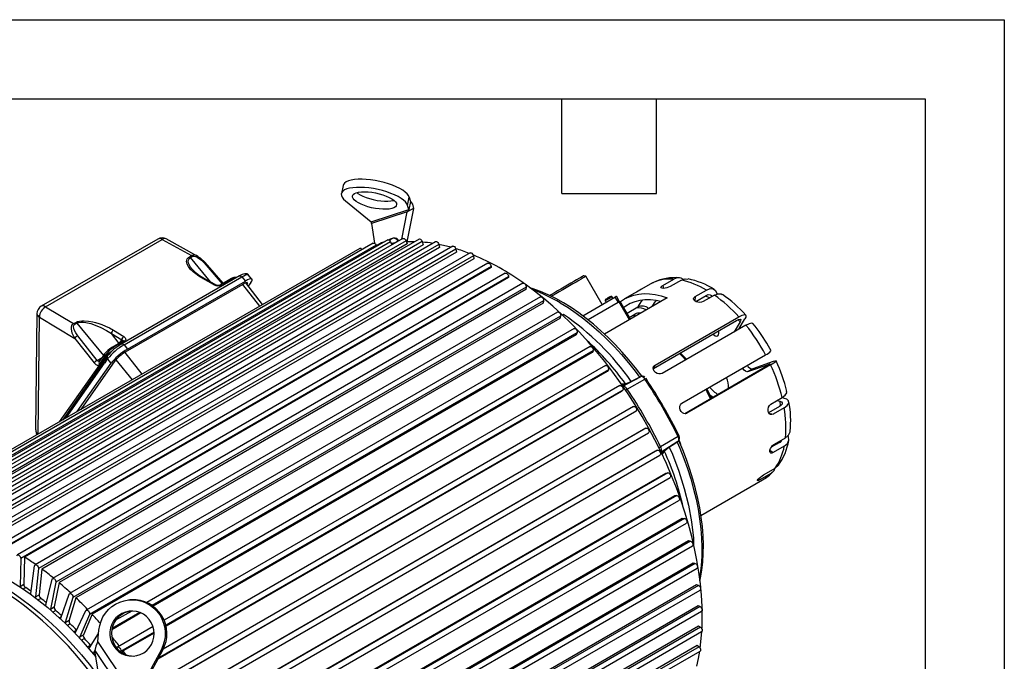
# Model space of a CAD drawing. Header units: inches. Extents: x 0 to 77, y 0 to 59.5.
# Tile 16 of 16: x 55.2 to 77, y 45.3 to 59.5. Entities that reach past the tile are written whole.
import ezdxf

# ---------------------------------------------------------------- set-up
doc = ezdxf.new("R2010")
doc.units = ezdxf.units.IN
doc.header["$LTSCALE"] = 7
doc.header["$MEASUREMENT"] = 0
doc.layers.add('TEXT', color=140, linetype='Continuous', lineweight=25)

msp = doc.modelspace()

# ---------------------------------------------------------------- linework, layer by layer
at = {"color": 7, "linetype": 'Continuous'}
for p, q in [((0.000681, 59.500737), (77.000681, 59.500737)), ((77.000681, 59.500737), (77.000681, 0.000737))]:
    msp.add_line(p, q, dxfattribs=at)
for p, q in [((62.354069, 55.827136), (62.316731, 55.648121)), ((62.407155, 55.488142), (62.975608, 55.023678)), ((63.783166, 55.38653), (63.820505, 55.565545)), ((63.845904, 55.473331), (63.808566, 55.294316)), ((63.820505, 55.565545), (63.845904, 55.473331)), ((62.975608, 55.023678), (63.808566, 55.294316)), ((63.77683, 55.241137), (62.980916, 54.982535)), ((63.657726, 54.639295), (63.77683, 55.241137)), ((63.914221, 55.320451), (63.767733, 54.580236)), ((63.914221, 55.320451), (63.77683, 55.241137)), ((63.808566, 55.294316), (63.783166, 55.38653)), ((62.980916, 54.982535), (63.051159, 54.546487)), ((63.022316, 54.54881), (52.217725, 48.311452)), ((63.342962, 54.62297), (52.53837, 48.385612)), ((63.408392, 54.5775), (52.6038, 48.340142)), ((63.681955, 54.653282), (52.877363, 48.415924)), ((63.749284, 54.603046), (52.944692, 48.365688)), ((63.774398, 54.534841), (53.05225, 48.345076)), ((64.036716, 54.639512), (53.232124, 48.402154)), ((64.10566, 54.584499), (53.301068, 48.347141)), ((64.404545, 54.581767), (53.599954, 48.344409)), ((64.474808, 54.521999), (53.670216, 48.284641)), ((58.25178, 54.641849), (55.669826, 53.151319)), ((55.764818, 53.141912), (58.346773, 54.632443)), ((58.346773, 54.632443), (58.996602, 54.273941)), ((59.138741, 54.257379), (58.438552, 54.643662)), ((63.464144, 54.658275), (63.381027, 54.613766)), ((63.408392, 54.5775), (63.436639, 54.511664)), ((63.515708, 54.557309), (63.423481, 54.542332)), ((63.56758, 54.593103), (63.501993, 54.555315)), ((63.570179, 54.588755), (63.56758, 54.593103)), ((63.592078, 54.601397), (63.589837, 54.605145)), ((63.749284, 54.603046), (63.774398, 54.534841)), ((64.10566, 54.584499), (64.126765, 54.515912)), ((64.474808, 54.521999), (64.491664, 54.453645)), ((62.722459, 54.431364), (51.917868, 48.194006)), ((63.085578, 54.508054), (52.280986, 48.270696)), ((64.126765, 54.515912), (53.404616, 48.326147)), ((64.491664, 54.453645), (53.769516, 48.26388)), ((64.782643, 54.480486), (53.978051, 48.243128)), ((64.853917, 54.416023), (54.049326, 48.178665)), ((64.866335, 54.34852), (54.144186, 48.158755)), ((65.168132, 54.33644), (54.36354, 48.099082)), ((63.085578, 54.508054), (63.098462, 54.481824)), ((63.133877, 54.516229), (63.092454, 54.494056)), ((64.853917, 54.416023), (64.866335, 54.34852)), ((65.240104, 54.267376), (54.435513, 48.030018)), ((65.247941, 54.201338), (54.525792, 48.011573)), ((65.559744, 54.105712), (54.755152, 47.868354)), ((58.952694, 54.248593), (58.996602, 54.273941)), ((58.973955, 54.230092), (59.017859, 54.255436)), ((59.421762, 53.690803), (58.973955, 54.230092)), ((59.138016, 54.256299), (59.145042, 54.251338)), ((59.274609, 54.112849), (59.677344, 53.6486)), ((59.699714, 53.661514), (59.300937, 54.121201)), ((65.240104, 54.267376), (65.247941, 54.201338)), ((65.632092, 54.032225), (54.8275, 47.794867)), ((65.633033, 54.01352), (54.910884, 47.823756)), ((65.947848, 53.881664), (55.143257, 47.644306)), ((65.632092, 54.032225), (65.633033, 54.01352)), ((66.020256, 53.803869), (55.215665, 47.566511)), ((66.019823, 53.785942), (55.297674, 47.596177)), ((66.33946, 53.660247), (55.534868, 47.422889)), ((60.05723, 53.824824), (57.451115, 52.320346)), ((57.503869, 52.298722), (60.109984, 53.8032)), ((57.580253, 52.202557), (60.191058, 53.709742)), ((59.488078, 53.633708), (59.24855, 53.765853)), ((59.519321, 53.636982), (59.278505, 53.769836)), ((59.885966, 53.769035), (59.645744, 53.630357)), ((59.917463, 53.765916), (59.677328, 53.627289)), ((59.936753, 53.755274), (59.917463, 53.765916)), ((60.109984, 53.8032), (60.191058, 53.709742)), ((60.568811, 53.188089), (60.198263, 53.671189)), ((60.337141, 53.752664), (60.255531, 53.84674)), ((60.312639, 53.677129), (60.25577, 53.596215)), ((66.020256, 53.803869), (66.019823, 53.785942)), ((67.734996, 53.815472), (67.687185, 53.828283)), ((68.094981, 53.19196), (67.734996, 53.815472)), ((69.211729, 53.671327), (68.964241, 53.528456)), ((69.211729, 53.671327), (69.230951, 53.677652)), ((69.434942, 53.60971), (69.682429, 53.752581)), ((69.847464, 53.730464), (69.599977, 53.587593)), ((66.4116, 53.578298), (55.607008, 47.34094)), ((66.405385, 53.520154), (55.683236, 47.330389)), ((57.536089, 52.139694), (60.143298, 53.644803)), ((60.127936, 53.635935), (60.504816, 53.151145)), ((66.4116, 53.578298), (66.405385, 53.520154)), ((68.813029, 53.444762), (68.589153, 53.31552)), ((69.434942, 53.60971), (69.451775, 53.549352)), ((70.154313, 53.368967), (70.4018, 53.511839)), ((66.724949, 53.359217), (55.920357, 47.121859)), ((66.796502, 53.273387), (55.99191, 47.036029)), ((66.785682, 53.218938), (56.063534, 47.029173)), ((66.796502, 53.273387), (66.785682, 53.218938)), ((67.661914, 52.941956), (68.374379, 53.353253)), ((68.444379, 53.232009), (67.782239, 52.849764)), ((69.532081, 53.337947), (68.144252, 52.53677)), ((68.162297, 53.271214), (68.179789, 53.240918)), ((68.210568, 53.328531), (68.219003, 53.333666)), ((68.213343, 53.334872), (68.21533, 53.33143)), ((68.216101, 53.336463), (68.213477, 53.334638)), ((68.216101, 53.336463), (68.218051, 53.333086)), ((68.219003, 53.333666), (68.227668, 53.338403)), ((68.225406, 53.337167), (68.227718, 53.338575)), ((68.265178, 53.360056), (68.262419, 53.358465)), ((68.331347, 53.328411), (68.313852, 53.358714)), ((68.374379, 53.353253), (68.444379, 53.232009)), ((68.480981, 53.253138), (68.410982, 53.374379)), ((68.458842, 53.240358), (68.469646, 53.246595)), ((68.695676, 52.8551), (68.469646, 53.246595)), ((68.717636, 52.867778), (68.491608, 53.259271)), ((70.154313, 53.368967), (70.149611, 53.26809)), ((70.165085, 53.259128), (70.396242, 53.392571)), ((70.578335, 53.399244), (70.330847, 53.256373)), ((70.384276, 53.385664), (70.477123, 53.340816)), ((55.764818, 53.141912), (56.385828, 52.766773)), ((67.103047, 53.023956), (56.298455, 46.786598)), ((68.880206, 53.130867), (68.644351, 52.994711)), ((55.57483, 52.988909), (55.545855, 50.416647)), ((55.598244, 50.318642), (55.627468, 52.913026)), ((55.627468, 52.913026), (56.40999, 52.440327)), ((67.173696, 52.934503), (56.369104, 46.697145)), ((56.385828, 52.766773), (56.433272, 52.794162)), ((67.158402, 52.884209), (56.436253, 46.694444)), ((67.173696, 52.934503), (67.158402, 52.884209)), ((67.211796, 52.957582), (67.238845, 52.971546)), ((67.238846, 52.971546), (67.2162, 52.95364)), ((67.220835, 52.949491), (67.238846, 52.971546)), ((68.695203, 52.906634), (68.816854, 52.976862)), ((69.227154, 51.771955), (71.072239, 52.8371)), ((69.264301, 51.847006), (71.120456, 52.918542)), ((71.149357, 52.810128), (71.014947, 52.583101)), ((71.105509, 52.853206), (71.149357, 52.810128)), ((71.121013, 52.644331), (71.255423, 52.871359)), ((56.407085, 52.748269), (56.454529, 52.775657)), ((56.454529, 52.775657), (57.049013, 52.059736)), ((67.470876, 52.657014), (56.666284, 46.419656)), ((67.540312, 52.564223), (56.73572, 46.326865)), ((57.269494, 52.623368), (57.4984, 52.485092)), ((67.540312, 52.564223), (67.520724, 52.518493)), ((71.277965, 52.734938), (69.42181, 51.663403)), ((70.676388, 52.55035), (70.679177, 52.61019)), ((56.40999, 52.440327), (56.842746, 51.8955)), ((56.909545, 51.952889), (56.476796, 52.497706)), ((67.520724, 52.518493), (56.798576, 46.328728)), ((57.22395, 52.547476), (57.452859, 52.409197)), ((57.391778, 52.32917), (57.22395, 52.547476)), ((57.478113, 52.379011), (57.234352, 52.238291)), ((57.50952, 52.37584), (57.26585, 52.235172)), ((57.399913, 52.333867), (57.452859, 52.409197)), ((57.26585, 52.235172), (57.301354, 52.213724)), ((57.503869, 52.298722), (57.580253, 52.202557)), ((57.520901, 52.130625), (57.898184, 51.646369)), ((67.825637, 52.261185), (58.005287, 46.592017)), ((67.89356, 52.165367), (58.124706, 46.525928)), ((67.869906, 52.124551), (58.14584, 46.510967)), ((67.89356, 52.165367), (67.869906, 52.124551)), ((71.834678, 52.162882), (71.77587, 52.2685)), ((57.082314, 52.034184), (56.066615, 50.589027)), ((57.068451, 51.954394), (56.137653, 50.630036)), ((56.550617, 50.868435), (57.303884, 51.940199)), ((56.909545, 51.952889), (57.017869, 52.015423)), ((57.07448, 52.09597), (56.954145, 51.924755)), ((56.960146, 51.864078), (57.080481, 52.035293)), ((57.093002, 51.988945), (57.067528, 51.953079)), ((57.099, 51.928266), (57.073671, 51.892606)), ((57.080481, 52.035293), (57.082314, 52.034184)), ((57.133126, 52.046038), (57.092999, 51.988944)), ((57.099, 51.928266), (57.139127, 51.98536)), ((57.215511, 51.889195), (57.139127, 51.98536)), ((57.320902, 51.962148), (57.680658, 51.520794)), ((69.85798, 51.003741), (71.714135, 52.075277)), ((71.880258, 51.926361), (71.428898, 51.764855)), ((56.219514, 50.677293), (57.073671, 51.892606)), ((56.462228, 50.817409), (57.215511, 51.889195)), ((68.16463, 51.83948), (58.392309, 46.198039)), ((68.230751, 51.740969), (58.430331, 46.083307)), ((68.203304, 51.705357), (58.43439, 46.065883)), ((68.230751, 51.740969), (68.203304, 51.705357)), ((69.264301, 51.847006), (69.225825, 51.782018)), ((71.742846, 51.822877), (69.92208, 50.771771)), ((71.825384, 51.852411), (69.969229, 50.780875)), ((71.322832, 51.703624), (71.774192, 51.86513)), ((71.428898, 51.764855), (71.322832, 51.703624)), ((71.774192, 51.86513), (71.781564, 51.84689)), ((68.552058, 51.383174), (68.940849, 51.591293)), ((68.65031, 51.314931), (69.041259, 51.538627)), ((68.940849, 51.591293), (68.676556, 51.454246)), ((68.922421, 51.66698), (68.976414, 51.600045)), ((68.518388, 51.264076), (58.250355, 45.336467)), ((68.54932, 51.29426), (58.260145, 45.354446)), ((68.485276, 51.39511), (58.369188, 45.555217)), ((68.536473, 51.428034), (68.511944, 51.43413)), ((68.54932, 51.29426), (68.518388, 51.264076)), ((68.66601, 51.448126), (68.651467, 51.439988)), ((68.676556, 51.454246), (68.66601, 51.448126)), ((71.832697, 50.98498), (72.080185, 51.127851)), ((71.971551, 51.065138), (72.027957, 51.050029)), ((72.027957, 51.050029), (72.039216, 50.942502)), ((72.134023, 51.111259), (72.077617, 51.126369)), ((68.785133, 50.931457), (57.980541, 44.694099)), ((68.846841, 50.82864), (58.04225, 44.591282)), ((68.846841, 50.82864), (68.812769, 50.804042)), ((72.023349, 50.931739), (71.775862, 50.788868)), ((72.125938, 50.904259), (71.878451, 50.761388)), ((68.812769, 50.804042), (58.09062, 44.614278)), ((69.94636, 50.772692), (69.969229, 50.780875)), ((71.783767, 50.786751), (71.878451, 50.761388)), ((55.546776, 50.416727), (55.549988, 50.399796)), ((69.063732, 50.452974), (58.25914, 44.215616)), ((58.303598, 44.246151), (69.025747, 50.435916)), ((69.025747, 50.435916), (69.063732, 50.452974)), ((58.317323, 44.110764), (69.121915, 50.348122)), ((69.775842, 50.266292), (69.386618, 50.039607)), ((69.797011, 50.178605), (69.827624, 50.099308)), ((71.907824, 50.097213), (72.155311, 50.240085)), ((69.318213, 49.962499), (58.513621, 43.725141)), ((58.5558, 43.761408), (69.277949, 49.951173)), ((69.277949, 49.951173), (69.318213, 49.962499)), ((69.771253, 50.152991), (69.397903, 49.921192)), ((69.495219, 49.977804), (69.50987, 49.986518)), ((69.50987, 49.986518), (69.520448, 49.992582)), ((69.520448, 49.992582), (69.771253, 50.152991)), ((69.778641, 50.158815), (69.771253, 50.152991)), ((71.810554, 49.964477), (71.88017, 49.911556)), ((72.022757, 50.13417), (71.839831, 50.028569)), ((72.127657, 50.054427), (71.88017, 49.911556)), ((58.568933, 43.619249), (69.373525, 49.856607)), ((69.421032, 49.863251), (69.427705, 49.884309)), ((71.679037, 49.422608), (71.926525, 49.565479)), ((69.545795, 49.463248), (58.741203, 43.22589)), ((58.781516, 43.267837), (69.503665, 49.457602)), ((58.793451, 43.119367), (69.598043, 49.356725)), ((69.503665, 49.457602), (69.545795, 49.463248)), ((70.282187, 48.519542), (71.647564, 49.307757)), ((71.563914, 49.331996), (71.582758, 49.306987)), ((71.830245, 49.449858), (71.582758, 49.306987)), ((69.744746, 48.959019), (58.940154, 42.721661)), ((58.979021, 42.769178), (69.70117, 48.958942)), ((58.989169, 42.614925), (69.793761, 48.852283)), ((69.70117, 48.958942), (69.744746, 48.959019)), ((69.913551, 48.453652), (59.10896, 42.216294)), ((59.146802, 42.269211), (69.868951, 48.458975)), ((69.868951, 48.458975), (69.913551, 48.453652)), ((59.154597, 42.10976), (69.959189, 48.347118)), ((70.050927, 47.950992), (59.246335, 41.713634)), ((59.283571, 41.771731), (70.005719, 47.961496)), ((59.288476, 41.607718), (70.093068, 47.845076)), ((70.005719, 47.961496), (70.050927, 47.950992)), ((55.215665, 47.566511), (55.200681, 46.946877)), ((55.297674, 47.596177), (55.283124, 46.99447)), ((55.43813, 46.78586), (55.522891, 47.402288)), ((55.607008, 47.34094), (55.539753, 46.711745)), ((55.683236, 47.330389), (55.622196, 46.759339)), ((70.155827, 47.454865), (59.351236, 41.217507)), ((59.38827, 41.28052), (70.110418, 47.470285)), ((59.389787, 41.112619), (70.194379, 47.349977)), ((70.110418, 47.470285), (70.155827, 47.454865)), ((55.200681, 46.946877), (55.283124, 46.99447)), ((55.324621, 46.917775), (55.27154, 46.887131)), ((55.774422, 46.528492), (55.909078, 47.105053)), ((55.99191, 47.036029), (55.874492, 46.445104)), ((56.063534, 47.029173), (55.956935, 46.492698)), ((70.227454, 46.969045), (59.422862, 40.731687)), ((59.460087, 40.799314), (70.182235, 46.989079)), ((70.182235, 46.989079), (70.227454, 46.969045)), ((55.416431, 46.786016), (55.440025, 46.799637)), ((55.539753, 46.711745), (55.622196, 46.759339)), ((55.65955, 46.681012), (55.601645, 46.647584)), ((56.104661, 46.241012), (56.288188, 46.773318)), ((56.369104, 46.697145), (56.202417, 46.148986)), ((56.436253, 46.694444), (56.28486, 46.19658)), ((59.457759, 40.628231), (70.262351, 46.865589)), ((55.745275, 46.533017), (55.780186, 46.553171)), ((55.874492, 46.445104), (55.956935, 46.492698)), ((57.672018, 46.651636), (57.63468, 46.649427)), ((70.265261, 46.497232), (59.46067, 40.259874)), ((59.498456, 40.331778), (70.220605, 46.521543)), ((70.220605, 46.521543), (70.265261, 46.497232)), ((55.989862, 46.413383), (55.928171, 46.377769)), ((56.069396, 46.250511), (56.117513, 46.278289)), ((56.426335, 45.925608), (56.657336, 46.409609)), ((56.73572, 46.326865), (56.521032, 45.825645)), ((56.798576, 46.328728), (56.603475, 45.873239)), ((57.878898, 46.356865), (57.231835, 45.983324)), ((57.851683, 46.368315), (57.237602, 46.013814)), ((57.673857, 46.400687), (57.31731, 46.194857)), ((59.491875, 40.158241), (70.296467, 46.395599)), ((56.202417, 46.148986), (56.28486, 46.19658)), ((56.31311, 46.11688), (56.24846, 46.079558)), ((58.14524, 46.055409), (57.360039, 45.602122)), ((70.268962, 46.043015), (59.46437, 39.805657)), ((59.503067, 39.881479), (70.225215, 46.071243)), ((70.225215, 46.071243), (70.268962, 46.043015)), ((56.386125, 45.940532), (56.451458, 45.978248)), ((56.521032, 45.825645), (56.603475, 45.873239)), ((56.736995, 45.584682), (56.93889, 45.899881)), ((56.921334, 45.724221), (56.946733, 45.978358)), ((58.168606, 45.932217), (57.42616, 45.503612)), ((58.169476, 45.912952), (57.481155, 45.515593)), ((59.491875, 39.706226), (70.296467, 45.943584)), ((56.626834, 45.793761), (56.559904, 45.755124)), ((56.692904, 45.605353), (56.760645, 45.64446)), ((57.754291, 44.491871), (56.921334, 45.724221)), ((57.341069, 45.581643), (57.354604, 45.597561)), ((70.238528, 45.609852), (59.433936, 39.372494)), ((59.473865, 39.451853), (70.196013, 45.641617)), ((70.196013, 45.641617), (70.238528, 45.609852)), ((56.853812, 45.522231), (56.827913, 45.477542)), ((56.827913, 45.477542), (56.858195, 45.495023)), ((56.853017, 45.527167), (57.648931, 44.349621)), ((57.100009, 43.993926), (56.853017, 45.527167)), ((56.871343, 45.413405), (56.860015, 45.406865)), ((57.42616, 45.503612), (57.424598, 45.501585)), ((57.481155, 45.515593), (57.454333, 45.480793)), ((58.322745, 45.53576), (57.754291, 44.491871)), ((58.360083, 45.537969), (57.79163, 44.49408)), ((58.322745, 45.53576), (58.360083, 45.537969)), ((59.457759, 39.275625), (70.262351, 45.512983))]:
    msp.add_line(p, q)
at = {"flags": 128}
for points in [[(63.820505, 55.565545), (63.803568, 55.603353), (63.773346, 55.642474), (63.730399, 55.68218), (63.675525, 55.721734), (63.609744, 55.760401), (63.534277, 55.797464), (63.450526, 55.832234), (63.360046, 55.864064), (63.264519, 55.892364), (63.165718, 55.916609), (63.065478, 55.936347), (62.965662, 55.951212), (62.868123, 55.960929), (62.774673, 55.965316), (62.687047, 55.964292), (62.606874, 55.957877), (62.535642, 55.946189), (62.474675, 55.929445), (62.425104, 55.907956), (62.38785, 55.882122), (62.363607, 55.852423), (62.354069, 55.827136)], [(63.783166, 55.38653), (63.76623, 55.424338), (63.736007, 55.463458), (63.69306, 55.503165), (63.638187, 55.542719), (63.572405, 55.581386), (63.496938, 55.618449), (63.413187, 55.653218), (63.322708, 55.685049), (63.22718, 55.713349), (63.128379, 55.737594), (63.02814, 55.757332), (62.928323, 55.772197), (62.830784, 55.781914), (62.737334, 55.786301), (62.649709, 55.785277), (62.569536, 55.778862), (62.498304, 55.767173), (62.437336, 55.75043), (62.387765, 55.728941), (62.350512, 55.703107), (62.326268, 55.673408), (62.315484, 55.640394), (62.31836, 55.60468), (62.334842, 55.566928), (62.364625, 55.52784), (62.407155, 55.488142)], [(62.832103, 55.68933), (62.909473, 55.685867), (62.990913, 55.676913), (63.074079, 55.662724), (63.156579, 55.643711), (63.23604, 55.620418), (63.310176, 55.593517), (63.376853, 55.563782), (63.434155, 55.532067), (63.480431, 55.499286), (63.514352, 55.46638), (63.534941, 55.434298), (63.541606, 55.403961), (63.534155, 55.376243), (63.512802, 55.351941), (63.478163, 55.331754), (63.431232, 55.316263), (63.373361, 55.305913), (63.306214, 55.301003), (63.231724, 55.301673), (63.152032, 55.307904), (63.069431, 55.319517), (62.986299, 55.336178), (62.905025, 55.357407), (62.82795, 55.382595), (62.757288, 55.411015), (62.695075, 55.441852), (62.643099, 55.474216), (62.602855, 55.507178), (62.575502, 55.53979), (62.561825, 55.571112), (62.56222, 55.600244), (62.576674, 55.626349), (62.604771, 55.648674), (62.645704, 55.666577), (62.698294, 55.679544), (62.761029, 55.687202), (62.832103, 55.68933)], [(62.657978, 55.670346), (62.680437, 55.653231), (62.732413, 55.620867), (62.794627, 55.59003), (62.865288, 55.56161), (62.942364, 55.536422), (63.023637, 55.515193), (63.10677, 55.498532), (63.18937, 55.486919), (63.269062, 55.480688), (63.343553, 55.480018), (63.4107, 55.484928), (63.468571, 55.495278), (63.481221, 55.498636)], [(63.845904, 55.473331), (63.889213, 55.411812), (63.914221, 55.320451)], [(63.808566, 55.294316), (63.795212, 55.271492), (63.77683, 55.241137)], [(63.022316, 54.54881), (63.026486, 54.550625), (63.041178, 54.55055), (63.057533, 54.542454), (63.073108, 54.527547), (63.085578, 54.508054)], [(63.342962, 54.62297), (63.350163, 54.625487), (63.365434, 54.623567), (63.381828, 54.613798), (63.396897, 54.597638), (63.408392, 54.5775)], [(63.464144, 54.658275), (63.400289, 54.635859), (63.366603, 54.623116)], [(63.475806, 54.662431), (63.473318, 54.661866), (63.464144, 54.658275)], [(63.681955, 54.653282), (63.692362, 54.656085), (63.708095, 54.652335), (63.724403, 54.640966), (63.738852, 54.623676), (63.749284, 54.603046)], [(63.936961, 54.581925), (63.760122, 54.57991), (63.757841, 54.579808)], [(64.036716, 54.639512), (64.036828, 54.639576), (64.050478, 54.642185), (64.066553, 54.636634), (64.082652, 54.623752), (64.096371, 54.605463), (64.10566, 54.584499)], [(64.404545, 54.581767), (64.407395, 54.583126), (64.421785, 54.583894), (64.43808, 54.576584), (64.453847, 54.562287), (64.466731, 54.543139), (64.474808, 54.521999)], [(64.782643, 54.480486), (64.788438, 54.482734), (64.803458, 54.481656), (64.81985, 54.472642), (64.835164, 54.457039), (64.847115, 54.437177), (64.853917, 54.416023)], [(65.168132, 54.33644), (65.177056, 54.339164), (65.192592, 54.336247), (65.208955, 54.325599), (65.223701, 54.308808), (65.234628, 54.288384), (65.240104, 54.267376)], [(59.24855, 53.765853), (59.16312, 53.816923), (59.091573, 53.867005), (59.03373, 53.91434), (58.970726, 53.977246), (58.928725, 54.032405), (58.901257, 54.08545), (58.888943, 54.143082), (58.891943, 54.172792), (58.902311, 54.199707), (58.923368, 54.226837), (58.952694, 54.248593)], [(59.013168, 53.973188), (59.012044, 53.97438), (58.977805, 54.018824), (58.950852, 54.063274), (58.933006, 54.106767), (58.926513, 54.142783), (58.929357, 54.173967), (58.945208, 54.205896), (58.958027, 54.218993), (58.973955, 54.230092)], [(58.952694, 54.248593), (58.963662, 54.240682), (58.973955, 54.230092)], [(58.996602, 54.273941), (59.007568, 54.266028), (59.017859, 54.255436)], [(59.017859, 54.255436), (59.031784, 54.260695), (59.048649, 54.262119), (59.084322, 54.255338), (59.120109, 54.240206), (59.154568, 54.219982), (59.218301, 54.170307), (59.274609, 54.112849)], [(59.302337, 54.119583), (59.196064, 54.219799), (59.14461, 54.250604)], [(59.300078, 54.120472), (59.299139, 54.122259), (59.289633, 54.120653), (59.274609, 54.112849)], [(65.559744, 54.105712), (65.571966, 54.108496), (65.587891, 54.103763), (65.604091, 54.09157), (65.618151, 54.073734), (65.627973, 54.052918), (65.632092, 54.032225)], [(60.256606, 53.845476), (60.222686, 53.867989), (60.175878, 53.871394), (60.120975, 53.856314), (60.058495, 53.825497)], [(65.947848, 53.881664), (65.949436, 53.882488), (65.963496, 53.88409), (65.979696, 53.877578), (65.995621, 53.863925), (66.008894, 53.845166), (66.017535, 53.8241), (66.020256, 53.803869)], [(59.24855, 53.765853), (59.265074, 53.771984), (59.278959, 53.769523)], [(60.057775, 53.823961), (60.061378, 53.826657), (60.076636, 53.826754), (60.093674, 53.818531), (60.109984, 53.8032)], [(60.109984, 53.8032), (60.156632, 53.828329), (60.195371, 53.844822), (60.245893, 53.852309), (60.251046, 53.842926)], [(60.231624, 53.671983), (60.237275, 53.66171), (60.231942, 53.645981), (60.225685, 53.635438)], [(66.33946, 53.660247), (66.343886, 53.662139), (66.358632, 53.661904), (66.374995, 53.65366), (66.390531, 53.638639), (66.40292, 53.619085), (66.410311, 53.597917), (66.4116, 53.578298)], [(67.687185, 53.828283), (67.686708, 53.828009), (67.677125, 53.822483), (67.655473, 53.809989), (67.622344, 53.790868), (67.57864, 53.765641), (67.525554, 53.734996), (67.464534, 53.69977), (67.397244, 53.660923), (67.325521, 53.619515), (67.251319, 53.576676), (67.176664, 53.533573), (67.103591, 53.491383), (67.034094, 53.451257), (66.970069, 53.414289), (66.924718, 53.388101)], [(67.734996, 53.815472), (67.734793, 53.815356), (67.726302, 53.810461), (67.705531, 53.798475), (67.673019, 53.779711), (67.629608, 53.754653), (67.576421, 53.72395), (67.514837, 53.688399), (67.446451, 53.648919), (67.373033, 53.606534), (67.296485, 53.56234), (67.21879, 53.517483), (67.14196, 53.473124), (67.067985, 53.430412), (66.99878, 53.390454), (66.965229, 53.371081)], [(69.847464, 53.730464), (69.9343, 53.759796), (69.994453, 53.753031)], [(59.488078, 53.633708), (59.504604, 53.639839), (59.518625, 53.637353)], [(70.307935, 46.433992), (70.305798, 46.503105), (70.291924, 46.751808), (70.26827, 47.005139), (70.234888, 47.262537), (70.191851, 47.523433), (70.139255, 47.787252), (70.077215, 48.05341), (70.00587, 48.321318), (69.925376, 48.590386), (69.835911, 48.860017), (69.737674, 49.129617), (69.630881, 49.398589), (69.515768, 49.66634), (69.39259, 49.932276), (69.261619, 50.195812), (69.123144, 50.456363), (68.977472, 50.713355), (68.824924, 50.966219), (68.665837, 51.214398), (68.500564, 51.457341), (68.329468, 51.694512), (68.152929, 51.925388), (67.971337, 52.149458), (67.785092, 52.366226), (67.594607, 52.575214), (67.400302, 52.77596), (67.202607, 52.96802), (67.001958, 53.15097), (66.7988, 53.324406), (66.593581, 53.487943), (66.390749, 53.638369)], [(68.971165, 51.599274), (68.969501, 51.601617), (68.829279, 51.786447), (68.684382, 51.965228), (68.535202, 52.137466), (68.382137, 52.302681), (68.225597, 52.460415), (68.065997, 52.610224), (67.903763, 52.751687), (67.739321, 52.884402), (67.573108, 53.007985), (67.40556, 53.122077), (67.237121, 53.226339), (67.068238, 53.320451), (66.899363, 53.40412), (66.730959, 53.477071), (66.563503, 53.539054), (66.494013, 53.560314)], [(68.495443, 53.252627), (68.497338, 53.254088), (68.589051, 53.315462), (68.688048, 53.364218), (68.793753, 53.400073), (68.90555, 53.422817), (69.022787, 53.432319), (69.144781, 53.428522), (69.270821, 53.411448), (69.400172, 53.381198), (69.532081, 53.337947)], [(69.599977, 53.587593), (69.566009, 53.571648), (69.526439, 53.559267), (69.485758, 53.551575), (69.448638, 53.549147), (69.419372, 53.552043), (69.401252, 53.559891), (69.396235, 53.571977), (69.40483, 53.587246), (69.426005, 53.604256), (69.434942, 53.60971)], [(70.4018, 53.511839), (70.48291, 53.543429), (70.553417, 53.540159), (70.605418, 53.502403), (70.633069, 53.434342), (70.633825, 53.420856)], [(66.724949, 53.359217), (66.732423, 53.361775), (66.747738, 53.359696), (66.764129, 53.349784), (66.779149, 53.333521), (66.790555, 53.313334), (66.796642, 53.292239), (66.796502, 53.273387)], [(67.164024, 53.229016), (67.339285, 53.121138), (67.513952, 53.002364), (67.687486, 52.873064), (67.85935, 52.733635), (68.029014, 52.58451), (68.195951, 52.426149), (68.359648, 52.259041), (68.519597, 52.083704), (68.675305, 51.900679), (68.826289, 51.710531), (68.92276, 51.581914)], [(68.187021, 53.312675), (68.170769, 53.298635), (68.161667, 53.282487), (68.16086, 53.276151), (68.16132, 53.273505), (68.162298, 53.271215)], [(68.226005, 53.308003), (68.198295, 53.292004), (68.176642, 53.2795), (68.16434, 53.272396), (68.162297, 53.271214)], [(68.185472, 53.314038), (68.201471, 53.326854), (68.213343, 53.334872)], [(68.213343, 53.334872), (68.211351, 53.331738), (68.210568, 53.328531)], [(68.222982, 53.335691), (68.218602, 53.336742), (68.216101, 53.336463)], [(68.313852, 53.358714), (68.312884, 53.358157), (68.302571, 53.352205), (68.282439, 53.340584), (68.255552, 53.325062), (68.226005, 53.308003)], [(68.227668, 53.338403), (68.228949, 53.34272), (68.230442, 53.344744)], [(68.230442, 53.344744), (68.248978, 53.353461), (68.262419, 53.358465)], [(68.265178, 53.360056), (68.24608, 53.352608), (68.233201, 53.346336)], [(68.313851, 53.358714), (68.312357, 53.360706), (68.310296, 53.362427), (68.304405, 53.364897), (68.285871, 53.365089), (68.265573, 53.35803)], [(68.410982, 53.374379), (68.409735, 53.37366), (68.405238, 53.371066), (68.397633, 53.366676), (68.387214, 53.360662), (68.374379, 53.353253)], [(68.480982, 53.253136), (68.479735, 53.252417), (68.475238, 53.249822), (68.467633, 53.245433), (68.457214, 53.239418), (68.444379, 53.232009)], [(68.469646, 53.246595), (68.477347, 53.251041), (68.483598, 53.254649), (68.488161, 53.257283), (68.490859, 53.25884), (68.491608, 53.259271)], [(68.469646, 53.246595), (68.477347, 53.251041), (68.483598, 53.254649), (68.488161, 53.257283), (68.490859, 53.25884), (68.491608, 53.259271)], [(69.391423, 53.256747), (69.288923, 53.278644), (69.163176, 53.293548), (69.041911, 53.294243), (68.925931, 53.280724), (68.816006, 53.253081), (68.712863, 53.211496), (68.617187, 53.156245), (68.570687, 53.122301)], [(69.197771, 53.144954), (69.264073, 53.246718), (69.295978, 53.276604)], [(70.330847, 53.256373), (70.296655, 53.242936), (70.256406, 53.237804), (70.214582, 53.241332), (70.175888, 53.252872), (70.144727, 53.270919), (70.124594, 53.293394), (70.117724, 53.317935), (70.124926, 53.342051), (70.145419, 53.363253), (70.154313, 53.368967)], [(70.396242, 53.392571), (70.442585, 53.410621), (70.48287, 53.408752), (70.512586, 53.38718), (70.521109, 53.366209)], [(70.578335, 53.399244), (70.659445, 53.430834), (70.729952, 53.427564), (70.754762, 53.40955)], [(67.103047, 53.023956), (67.11374, 53.026764), (67.129507, 53.022857), (67.145802, 53.011353), (67.160192, 52.99397), (67.170527, 52.973305), (67.175264, 52.952444), (67.173696, 52.934503)], [(56.433272, 52.794162), (56.47063, 52.810983), (56.517678, 52.823192), (56.568839, 52.829564), (56.617364, 52.830954), (56.717777, 52.82361), (56.810692, 52.807368), (56.873697, 52.792056), (56.941804, 52.771944), (57.014062, 52.746711), (57.095516, 52.713442), (57.181671, 52.672357), (57.269494, 52.623368)], [(56.433272, 52.794162), (56.444238, 52.786249), (56.454529, 52.775657)], [(56.454529, 52.775657), (56.495614, 52.791765), (56.548416, 52.799474), (56.599176, 52.799229), (56.657161, 52.79294), (56.764208, 52.769359), (56.866465, 52.735756), (56.992562, 52.681838), (57.116245, 52.616112), (57.22395, 52.547476)], [(68.816854, 52.976862), (68.798063, 52.915983), (68.797463, 52.913861)], [(71.072239, 52.8371), (71.115383, 52.857986), (71.146433, 52.864306), (71.161915, 52.855356), (71.160072, 52.832113), (71.149357, 52.810128)], [(71.120456, 52.918542), (71.195967, 52.955097), (71.250311, 52.966158), (71.2774, 52.950491), (71.274168, 52.909816), (71.255423, 52.871359)], [(71.277965, 52.734938), (71.353476, 52.771493), (71.40782, 52.782555), (71.429218, 52.770179)], [(56.40999, 52.440327), (56.35537, 52.554309), (56.336775, 52.650089), (56.339168, 52.690787), (56.348655, 52.72383), (56.364386, 52.749102), (56.385828, 52.766773)], [(56.476796, 52.497706), (56.432109, 52.561873), (56.398774, 52.629097), (56.388197, 52.663108), (56.383805, 52.696364), (56.388748, 52.726592), (56.396109, 52.738986), (56.407085, 52.748269)], [(56.385828, 52.766773), (56.396794, 52.75886), (56.407085, 52.748269)], [(67.470876, 52.657014), (67.471216, 52.657206), (67.484935, 52.659656), (67.501034, 52.65395), (67.517109, 52.640941), (67.53076, 52.622572), (67.539946, 52.601586), (67.543297, 52.581117), (67.540312, 52.564223)], [(70.656624, 52.597171), (70.674304, 52.579904), (70.677638, 52.577169)], [(57.452859, 52.409197), (57.471981, 52.403387), (57.483129, 52.394737), (57.48486, 52.389288), (57.483523, 52.383879), (57.482446, 52.382537)], [(57.482532, 52.382257), (57.482313, 52.381975), (57.478872, 52.379384)], [(57.4984, 52.485092), (57.531356, 52.456041), (57.54273, 52.424921), (57.533895, 52.39719), (57.523503, 52.385724), (57.50952, 52.37584)], [(70.550558, 52.53594), (70.568238, 52.518674), (70.598893, 52.499122), (70.628249, 52.492539), (70.652764, 52.49972), (70.669483, 52.519797), (70.676388, 52.55035)], [(57.452804, 52.320339), (57.455263, 52.322179), (57.470521, 52.322276), (57.487559, 52.314053), (57.503869, 52.298722)], [(67.825637, 52.261185), (67.828735, 52.262637), (67.843184, 52.263245), (67.859493, 52.255784), (67.875225, 52.241369), (67.888032, 52.222153), (67.896, 52.201006), (67.897939, 52.181085), (67.89356, 52.165367)], [(56.958258, 51.929753), (56.9564, 51.928333), (56.941277, 51.928407), (56.92731, 51.935347), (56.918678, 51.942534), (56.909545, 51.952889)], [(56.95443, 51.924496), (56.953172, 51.923302), (56.946969, 51.904961), (56.949413, 51.884201), (56.960146, 51.864078)], [(57.073671, 51.892606), (57.063212, 51.911903), (57.060369, 51.931901), (57.06553, 51.949881), (57.068066, 51.95263)], [(57.080481, 52.035293), (57.069748, 52.055416), (57.067304, 52.076177), (57.073507, 52.094517), (57.074653, 52.095605)], [(57.093284, 51.988685), (57.092026, 51.987491), (57.085823, 51.96915), (57.088268, 51.948389), (57.099, 51.928266)], [(57.133238, 52.045614), (57.132153, 52.044585), (57.12595, 52.026244), (57.128395, 52.005483), (57.139127, 51.98536)], [(69.941701, 51.963529), (69.873494, 52.036861), (69.80496, 52.105515)], [(69.941701, 51.963529), (69.873494, 52.036861), (69.80496, 52.105515)], [(71.825384, 51.852411), (71.89639, 51.895779), (71.937731, 51.926508), (71.944776, 51.941154), (71.916696, 51.938058), (71.880258, 51.926361)], [(56.842746, 51.8955), (56.861673, 51.874978), (56.879443, 51.86085), (56.907917, 51.847441), (56.938776, 51.84767), (56.960146, 51.864078)], [(68.16463, 51.83948), (68.17069, 51.841786), (68.185759, 51.840547), (68.202153, 51.831389), (68.217424, 51.815678), (68.229289, 51.795761), (68.235978, 51.774613), (68.236491, 51.755392), (68.230751, 51.740969)], [(69.42181, 51.663403), (69.388251, 51.651878), (69.349796, 51.652295), (69.310648, 51.664461), (69.275115, 51.686845), (69.247175, 51.716766), (69.229946, 51.750811), (69.225394, 51.785285), (69.234156, 51.816503), (69.255364, 51.841082), (69.264301, 51.847006)], [(71.322832, 51.703624), (71.295984, 51.701938), (71.265665, 51.713896), (71.235532, 51.738055), (71.20922, 51.771502), (71.203751, 51.780638)], [(71.774192, 51.86513), (71.802681, 51.873571), (71.811967, 51.871827), (71.800989, 51.860097), (71.771039, 51.839734), (71.742846, 51.822877)], [(69.041259, 51.538627), (69.029807, 51.553878), (69.017209, 51.567306), (69.003865, 51.578486), (68.990199, 51.587063), (68.976643, 51.592764), (68.96363, 51.595409), (68.951571, 51.594913), (68.940849, 51.591293)], [(68.485276, 51.39511), (68.494479, 51.397856), (68.510054, 51.39478), (68.526409, 51.383993), (68.541101, 51.367106), (68.551935, 51.34664), (68.557294, 51.325652), (68.556376, 51.307278), (68.54932, 51.29426)], [(68.526112, 51.428789), (68.606102, 51.430632), (68.676556, 51.454245)], [(68.666011, 51.448125), (68.548445, 51.409642), (68.52846, 51.4103)], [(68.679116, 51.455574), (68.61636, 51.432158), (68.535979, 51.427863)], [(72.080185, 51.127851), (72.148559, 51.178704), (72.182302, 51.231034), (72.179162, 51.263323)], [(70.478555, 51.187223), (70.531582, 51.150674), (70.555299, 51.13732)], [(72.027957, 51.050029), (72.065308, 51.03327), (72.082456, 51.009168), (72.077447, 50.980464), (72.050899, 50.950426), (72.023349, 50.931739)], [(72.125938, 50.904259), (72.194312, 50.955111), (72.228056, 51.007442), (72.223393, 51.055383), (72.180797, 51.093564), (72.134023, 51.111259)], [(68.785133, 50.931457), (68.797639, 50.934226), (68.813601, 50.929337), (68.829792, 50.917004), (68.843793, 50.899068), (68.853514, 50.878209), (68.857501, 50.857541), (68.855161, 50.840153), (68.846841, 50.82864)], [(69.969229, 50.780875), (69.93705, 50.770337), (69.902554, 50.773641), (69.869437, 50.790371), (69.841255, 50.818601), (69.821093, 50.855065), (69.811183, 50.895621), (69.812719, 50.935789), (69.825725, 50.971135), (69.84892, 50.997693), (69.85798, 51.003741)], [(71.878451, 50.761388), (71.84816, 50.75074), (71.819102, 50.75377), (71.794329, 50.770201), (71.776417, 50.798267), (71.767246, 50.834811), (71.767805, 50.875696), (71.778144, 50.916334), (71.797344, 50.952119), (71.823456, 50.978917), (71.832697, 50.98498)], [(55.549988, 50.399796), (55.557828, 50.358465), (55.58763, 50.312463)], [(69.063732, 50.452974), (69.077861, 50.454425), (69.094089, 50.447759), (69.109993, 50.433973), (69.123197, 50.415126), (69.13173, 50.394032), (69.134316, 50.373842), (69.13057, 50.357572), (69.121915, 50.348122)], [(72.155311, 50.240085), (72.223382, 50.297797), (72.25625, 50.369929), (72.255292, 50.382431)], [(69.771253, 50.152991), (69.779748, 50.160468), (69.786206, 50.170666), (69.790421, 50.18326), (69.79226, 50.197851), (69.791665, 50.213976), (69.788654, 50.231123), (69.783324, 50.248748), (69.775842, 50.266292)], [(70.258005, 47.06981), (70.271597, 47.129715), (70.301048, 47.305591), (70.321539, 47.487858), (70.333027, 47.67597), (70.3355, 47.869376), (70.328976, 48.067508), (70.313502, 48.269801), (70.289145, 48.47569), (70.255998, 48.684603), (70.214175, 48.895967), (70.163809, 49.109202), (70.105057, 49.323724), (70.038095, 49.538949), (69.963119, 49.754289), (69.880345, 49.969157), (69.793292, 50.175194)], [(72.127657, 50.054427), (72.195728, 50.112139), (72.228596, 50.184271), (72.222583, 50.262732), (72.209177, 50.285754)], [(69.318213, 49.962499), (69.333013, 49.962103), (69.349384, 49.953712), (69.364879, 49.938579), (69.377186, 49.918963), (69.384466, 49.897795), (69.385631, 49.878237), (69.380508, 49.863208), (69.373525, 49.856607)], [(69.409266, 49.888043), (69.417761, 49.903944), (69.50987, 49.986518)], [(69.520448, 49.992583), (69.464779, 49.94336), (69.423196, 49.874995)], [(69.427328, 49.884005), (69.471232, 49.951483), (69.522894, 49.994146)], [(69.580168, 50.030777), (69.650017, 49.873393), (69.793231, 49.495418), (69.912126, 49.117424), (70.005678, 48.742666), (70.073082, 48.374371), (70.113759, 48.01571), (70.119972, 47.857642)], [(69.754113, 50.142029), (69.811842, 50.00724), (69.901522, 49.781457), (69.982688, 49.555103), (70.05509, 49.328876), (70.118505, 49.103477), (70.172736, 48.879601), (70.217615, 48.657942), (70.253004, 48.439183), (70.278793, 48.224001), (70.294903, 48.013062), (70.301284, 47.807017), (70.297916, 47.606503), (70.28481, 47.41214), (70.262006, 47.224528), (70.250315, 47.152264)], [(71.88017, 49.911556), (71.851951, 49.899721), (71.82887, 49.899364), (71.813311, 49.910684), (71.80681, 49.932606), (71.809944, 49.962753), (71.82231, 49.997725), (71.842649, 50.033529), (71.868921, 50.065991), (71.898376, 50.091245), (71.907824, 50.097213)], [(71.965926, 50.130755), (71.95839, 50.106037), (71.951365, 50.092956)], [(71.830245, 49.449858), (71.900393, 49.512621), (71.92767, 49.573477)], [(71.926525, 49.565479), (71.996673, 49.628242), (71.99817, 49.631582)], [(69.545795, 49.463248), (69.561154, 49.461009), (69.577542, 49.450956), (69.592512, 49.43459), (69.603828, 49.414355), (69.609799, 49.393275), (69.609535, 49.374496), (69.603074, 49.360824), (69.598043, 49.356725)], [(71.582758, 49.306987), (71.556434, 49.293094), (71.538836, 49.286822), (71.531767, 49.289103), (71.535848, 49.299961), (71.550472, 49.318342), (71.573943, 49.342183), (71.603746, 49.368684), (71.636748, 49.394632), (71.669391, 49.416829), (71.679037, 49.422608)], [(69.744746, 48.959019), (69.760546, 48.954955), (69.776828, 48.943316), (69.791157, 48.925842), (69.801396, 48.905143), (69.806014, 48.88431), (69.804322, 48.866454), (69.796572, 48.854243), (69.793761, 48.852283)], [(69.913551, 48.453652), (69.929674, 48.447792), (69.945724, 48.434657), (69.959305, 48.416209), (69.968388, 48.395202), (69.971617, 48.374775), (69.96851, 48.357978), (69.95953, 48.34732), (69.959189, 48.347118)], [(70.050927, 47.950992), (70.067248, 47.943382), (70.082945, 47.92885), (70.095674, 47.909567), (70.103533, 47.888413), (70.105349, 47.868547), (70.10085, 47.852937), (70.093068, 47.845076)], [(52.737844, 47.594055), (52.795976, 47.604697), (52.963691, 47.626227), (53.136305, 47.635127), (53.31339, 47.631376), (53.494507, 47.614983), (53.679203, 47.585987), (53.867021, 47.544463), (54.057493, 47.490512), (54.250146, 47.424268), (54.4445, 47.345898), (54.640074, 47.255595), (54.836379, 47.153583), (55.032929, 47.040117), (55.229235, 46.915479), (55.424808, 46.779978), (55.619163, 46.633952), (55.811816, 46.477763), (56.002288, 46.311799), (56.190105, 46.136474), (56.374802, 45.952223), (56.555918, 45.759505), (56.733003, 45.558798), (56.875447, 45.387929)], [(55.130903, 47.619716), (55.135022, 47.635654), (55.144844, 47.64513), (55.158904, 47.646732), (55.175105, 47.64022), (55.191029, 47.626567), (55.204302, 47.607808), (55.212944, 47.586742), (55.215665, 47.566511)], [(56.810792, 44.972566), (56.636678, 45.195664), (56.457268, 45.411173), (56.27305, 45.618507), (56.084524, 45.817104), (55.892203, 46.006423), (55.69661, 46.185949), (55.498275, 46.355195), (55.297739, 46.5137), (55.095547, 46.661033), (54.892248, 46.796795), (54.688395, 46.920616), (54.484542, 47.032159), (54.281243, 47.131122), (54.07905, 47.217234), (53.878514, 47.290263), (53.68018, 47.350009), (53.484587, 47.39631), (53.292265, 47.429041), (53.103739, 47.448111), (52.919521, 47.453471), (52.740112, 47.445104), (52.565998, 47.423034)], [(52.59754, 47.488441), (52.765924, 47.511221), (52.939315, 47.52119), (53.117277, 47.518322), (53.299358, 47.502625), (53.4851, 47.474138), (53.674033, 47.432934), (53.86568, 47.379116), (54.059557, 47.31282), (54.255174, 47.234214), (54.452038, 47.143497), (54.64965, 47.040897), (54.847512, 46.926673), (55.045125, 46.801115), (55.241988, 46.664539), (55.437605, 46.51729), (55.631482, 46.35974), (55.823129, 46.192287), (56.012062, 46.015354), (56.197804, 45.829388), (56.379885, 45.634858), (56.557847, 45.432256), (56.731238, 45.222094), (56.899622, 45.004902)], [(55.522891, 47.402288), (55.528367, 47.416973), (55.539294, 47.424781), (55.554041, 47.424546), (55.570404, 47.416302), (55.58594, 47.401281), (55.598328, 47.381727), (55.605719, 47.360559), (55.607008, 47.34094)], [(70.155827, 47.454865), (70.172223, 47.445561), (70.187447, 47.429743), (70.199227, 47.409773), (70.205802, 47.388632), (70.206191, 47.369479), (70.200335, 47.355175), (70.194379, 47.349977)], [(55.909078, 47.105053), (55.91588, 47.118353), (55.927831, 47.124417), (55.943146, 47.122338), (55.959538, 47.112426), (55.974558, 47.096163), (55.985963, 47.075976), (55.99205, 47.054881), (55.99191, 47.036029)], [(55.200681, 46.946877), (55.201259, 46.936741), (55.201738, 46.933621)], [(70.227454, 46.969045), (70.243799, 46.958121), (70.258435, 46.941137), (70.269176, 46.92063), (70.274417, 46.899664), (70.273375, 46.88137), (70.266207, 46.86848), (70.262351, 46.865589)], [(55.434149, 46.773221), (55.436092, 46.777492), (55.43813, 46.78586)], [(55.539753, 46.711745), (55.539582, 46.702015), (55.540473, 46.694454)], [(56.288188, 46.773318), (56.296264, 46.785133), (56.309148, 46.789406), (56.324915, 46.785499), (56.34121, 46.773995), (56.3556, 46.756612), (56.365936, 46.735947), (56.370673, 46.715086), (56.369104, 46.697145)], [(55.767479, 46.514734), (55.771671, 46.520777), (55.774422, 46.528492)], [(56.946733, 45.978358), (56.96367, 46.079059), (56.993892, 46.176448), (57.036839, 46.268717), (57.091713, 46.35415), (57.157494, 46.431162), (57.232961, 46.498322), (57.316712, 46.554383), (57.407192, 46.598302), (57.502719, 46.629266), (57.60152, 46.646698), (57.70176, 46.650274), (57.801576, 46.639929), (57.899115, 46.615854), (57.992565, 46.578497), (58.080191, 46.528551), (58.160364, 46.466944), (58.231596, 46.394821), (58.292563, 46.313521), (58.342134, 46.224553), (58.379388, 46.129571), (58.403632, 46.030339), (58.414416, 45.9287), (58.41154, 45.826541), (58.395058, 45.72576), (58.365275, 45.62823), (58.322745, 45.53576)], [(70.265261, 46.497232), (70.281432, 46.484769), (70.295368, 46.466748), (70.304988, 46.445862), (70.308855, 46.42523), (70.306392, 46.407934), (70.297965, 46.396556), (70.296467, 46.395599)], [(56.657336, 46.409609), (56.666625, 46.419848), (56.680344, 46.422298), (56.696443, 46.416592), (56.712518, 46.403583), (56.726168, 46.385214), (56.735355, 46.364228), (56.738706, 46.343759), (56.73572, 46.326865)], [(57.460142, 45.453737), (57.537512, 45.422317), (57.618952, 45.404659), (57.702118, 45.401273), (57.784618, 45.412256), (57.864079, 45.437291), (57.938215, 45.475659), (58.004892, 45.526255), (58.062193, 45.587625), (58.10847, 45.658002), (58.142391, 45.735362), (58.16298, 45.81748), (58.169645, 45.901993), (58.162194, 45.986469), (58.140841, 46.068479), (58.106201, 46.145664), (58.059271, 46.215802), (58.0014, 46.276877), (57.934253, 46.32713), (57.859763, 46.365117), (57.780071, 46.389745), (57.69747, 46.400305), (57.614338, 46.396493), (57.533064, 46.378419), (57.455988, 46.346602), (57.385327, 46.30196), (57.323114, 46.245774), (57.271137, 46.179663), (57.230894, 46.105527), (57.20354, 46.0255), (57.189864, 45.941883), (57.190259, 45.857083), (57.204713, 45.773539), (57.23281, 45.693654), (57.273742, 45.619726), (57.326333, 45.553882), (57.389067, 45.498017), (57.460142, 45.453737)], [(70.268962, 46.043015), (70.284835, 46.029108), (70.297965, 46.010188), (70.306392, 45.989082), (70.308855, 45.968941), (70.304988, 45.952774), (70.296467, 45.943584)], [(70.264859, 45.577665), (70.288537, 45.790197), (70.300148, 45.94631)], [(56.76958, 45.635553), (56.768613, 45.636399), (56.760645, 45.64446)], [(56.921334, 45.724221), (56.878026, 45.622308), (56.853017, 45.527167)], [(57.354604, 45.597561), (57.366098, 45.604428), (57.381168, 45.603189), (57.397562, 45.594031), (57.412832, 45.57832), (57.424697, 45.558403), (57.431386, 45.537255), (57.431899, 45.518034), (57.42616, 45.503612)], [(70.238528, 45.609852), (70.253983, 45.594607), (70.266207, 45.574932), (70.273375, 45.553765), (70.274417, 45.534269), (70.269176, 45.519354), (70.262351, 45.512983)], [(57.539973, 45.436778), (57.512591, 45.473661), (57.481155, 45.515593)], [(70.193009, 45.178669), (70.228142, 45.34781), (70.255122, 45.50881)]]:
    msp.add_lwpolyline(points, dxfattribs=at)
for centre, radius, start, end in [((62.902641, 54.993351), 0.079019, 352.1325782, 22.5687551), ((58.291119, 54.554759), 0.095562, 54.3818273, 114.3139522), ((58.346773, 54.4773), 0.19, 61.1151272, 119.9973117), ((58.402387, 54.558507), 0.092517, 66.9890222, 126.9502227), ((64.125594, 52.66324), 2.101683, 113.5780461, 118.1556388), ((63.469893, 54.552729), 0.105702, 22.4550646, 93.1179277), ((63.493912, 54.556247), 0.107715, 26.6542685, 99.7147653), ((63.680561, 54.410878), 0.214408, 115.0327992, 121.7991727), ((63.85486, 51.425916), 3.157528, 81.1255403, 85.3808838), ((63.759318, 50.89729), 3.694887, 74.536937, 78.8355306), ((62.733603, 54.385238), 0.047453, 26.7548497, 103.5819896), ((63.579983, 50.290887), 4.327382, 68.7647467, 72.9199562), ((59.052305, 54.144853), 0.140594, 52.4369501, 113.3405298), ((63.008795, 48.988724), 5.749184, 54.3813039, 67.2284753), ((59.739249, 54.645189), 0.989311, 222.6410705, 242.532782), ((59.899018, 53.740231), 0.031622, 54.3157237, 114.3758727), ((59.955804, 53.67397), 0.117891, 72.8925671, 126.2120794), ((59.978041, 53.684361), 0.101591, 83.2303922, 126.6043038), ((69.604149, 52.802058), 0.953741, 85.2920534, 114.2961755), ((69.702176, 52.688384), 1.097891, 84.6633287, 115.4604955), ((69.785853, 53.601777), 0.182862, 52.6444007, 124.4429172), ((69.462243, 51.941628), 1.829844, 59.1052266, 77.8470931), ((69.652273, 52.03161), 1.759285, 58.4518801, 78.7656692), ((59.588903, 53.813271), 0.205933, 240.6855442, 295.4287515), ((59.589247, 53.766462), 0.147148, 241.0242797, 293.3493832), ((59.659134, 53.602428), 0.030808, 53.8016467, 112.8137512), ((65.326035, 50.116754), 3.614469, 59.435451, 70.0573216), ((72.581242, 46.822339), 7.619363, 118.3405812, 119.640231), ((68.265569, 53.332585), 0.046579, 178.6698855, 211.8532478), ((69.773073, 52.69061), 0.995509, 143.0860761, 153.7529076), ((68.687323, 50.720573), 3.278903, 42.0930606, 54.7797749), ((69.100249, 51.02071), 2.909933, 41.7048664, 55.2925845), ((55.764818, 52.986769), 0.19, 119.9973117, 179.3546195), ((55.913988, 52.896745), 0.286982, 121.3180138, 176.7477352), ((55.709164, 53.064225), 0.095566, 54.3824203, 114.3071169), ((68.904112, 52.828601), 0.172033, 77.6571678, 120.4786282), ((68.899776, 52.784046), 0.332971, 59.4213082, 98.66027), ((68.979863, 52.936883), 0.218086, 49.0675991, 117.1913011), ((55.667487, 52.996984), 0.093007, 184.980326, 244.515336), ((63.776823, 47.971944), 6.081251, 35.3091465, 55.298964), ((57.318953, 52.542075), 0.095157, 121.3163716, 176.7459987), ((67.956634, 50.064837), 4.261536, 28.148871, 38.7966678), ((68.375126, 50.312808), 3.922982, 29.9022429, 38.8208974), ((56.574829, 52.315987), 0.206476, 118.3457347, 142.9722167), ((57.547863, 52.403801), 0.095157, 121.3196078, 176.7489706), ((57.491075, 52.350162), 0.031616, 54.3078962, 114.3738422), ((63.499829, 47.752046), 6.297602, 35.7547857, 47.4917714), ((57.52762, 51.747845), 0.57137, 120.7345989, 142.5924602), ((57.507239, 51.82541), 0.475577, 120.5022443, 153.8117302), ((58.071485, 50.924047), 1.486897, 124.6843169, 131.7021686), ((58.029936, 51.327727), 1.149, 120.1761677, 141.3186219), ((58.108845, 51.225596), 1.231907, 119.412194, 141.9216675), ((57.247659, 52.210328), 0.030791, 53.787283, 112.7888792), ((71.624863, 52.321668), 0.262066, 289.9164737, 322.3528275), ((57.007593, 51.771194), 0.206462, 118.3526772, 142.9811907), ((57.048958, 52.001452), 0.046733, 347.2450897, 44.4593921), ((68.527786, 50.714967), 1.910055, 41.3018214, 47.2264753), ((68.891352, 50.485988), 3.382609, 13.299843, 25.4490529), ((71.423568, 51.887183), 0.122445, 201.7207608, 272.4948218), ((68.28734, 50.201133), 3.904418, 13.7302643, 25.0194292), ((68.980555, 51.515895), 0.084467, 47.7285458, 117.4225122), ((69.072622, 51.497559), 0.051674, 98.702615, 127.3687145), ((60.05824, 45.504055), 10.821769, 26.1077618, 33.8922383), ((60.124525, 45.542321), 10.770536, 26.1057457, 33.8942547), ((70.253333, 51.34093), 0.638997, 359.185523, 21.5052557), ((64.747155, 58.499728), 8.067439, 298.1012423, 298.9443088), ((68.538969, 51.25319), 0.127313, 29.009312, 82.9688838), ((68.926741, 50.837627), 0.551573, 120.0773206, 124.5306426), ((59.64619, 45.266184), 10.847189, 26.1077619, 33.8922383), ((67.53568, 49.816819), 3.223717, 23.4770557, 27.6306179), ((68.03204, 50.057198), 2.697465, 23.0540325, 28.0185043), ((70.96031, 51.741439), 0.619755, 218.138215, 241.1602532), ((70.021489, 50.613064), 2.247859, 354.1084639, 10.853892), ((69.629565, 50.461119), 2.5354, 354.9986349, 10.0659136), ((55.698011, 50.397145), 0.149255, 178.897529, 216.9834127), ((69.760421, 50.308079), 0.044541, 290.2558267, 323.6350597), ((69.708778, 50.231579), 0.100875, 313.7969963, 30.159876), ((70.929177, 50.400917), 1.316132, 324.2535632, 350.3801675), ((71.988206, 50.219017), 0.091613, 292.1573893, 344.5348733), ((69.104133, 50.531778), 0.567478, 295.6592617, 299.8539621), ((69.28623, 49.97441), 0.119701, 336.085399, 33.001499), ((73.545061, 43.247433), 7.854878, 121.0364317, 121.8883578), ((64.032621, 47.436791), 5.989114, 12.1445994, 24.7983734), ((70.864918, 50.288022), 1.284164, 325.7603046, 349.5192872), ((71.231418, 50.088213), 0.882966, 298.0375614, 317.1827688), ((71.221108, 50.044475), 0.851245, 300.0648009, 315.6911012), ((51.717737, 41.994506), 6.647907, 54.8386728, 57.4180145), ((51.249289, 41.344821), 7.448954, 50.9840151, 53.469945), ((55.38027, 46.997459), 0.097193, 181.7626159, 235.0709032), ((52.133775, 42.055513), 5.815762, 55.2936507, 56.7252177), ((50.737553, 40.725923), 8.252093, 47.403883, 49.8035999), ((55.717844, 46.756883), 0.09568, 178.5292014, 232.4637045), ((51.724295, 41.491923), 6.512517, 51.4047305, 52.8243694), ((50.242235, 40.197131), 8.976688, 44.034081, 46.3689793), ((56.049419, 46.4846), 0.092838, 174.9961544, 230.0954998), ((57.704548, 45.902344), 0.749997, 330.9328009, 92.4858487), ((55.935112, 46.434735), 0.061501, 170.2935708, 189.6270553), ((51.291312, 40.970913), 7.190053, 47.7748998, 49.1955561), ((56.081213, 46.248001), 0.024468, 301.1799753, 343.4012504), ((49.823288, 39.796693), 9.556261, 41.5212105, 43.1204747), ((57.725534, 45.902492), 0.501409, 96.5735236, 242.9463462), ((64.553431, 46.28122), 5.756511, 357.1927219, 1.3386072), ((56.256284, 46.134672), 0.055737, 165.1187077, 189.2981113), ((56.372576, 46.182816), 0.08879, 171.0820902, 227.9532737), ((50.859028, 40.510865), 7.821409, 44.3513916, 45.787024), ((56.405683, 45.934605), 0.022527, 287.5806156, 336.4614476), ((56.567858, 45.808024), 0.050032, 159.3777823, 188.7234242), ((56.684972, 45.85402), 0.083732, 166.7305729, 226.0260836), ((49.331263, 39.376865), 10.203152, 37.7553095, 39.2695256), ((50.45749, 40.129884), 8.374982, 41.1823962, 42.554046), ((56.718344, 45.596185), 0.021914, 273.5542327, 328.335785), ((56.87004, 45.456905), 0.04691, 153.9008264, 186.8699951), ((57.717579, 45.886776), 0.483796, 242.9388794, 271.1327585)]:
    msp.add_arc(centre, radius, start, end)
for centre, major_axis, ratio, start_param, end_param in [((60.065737, 53.534538), (0.170796, 0.13731), 0.21124519, 5.741974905, 7.221562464), ((60.069227, 53.53654), (0.268282, 0.215683), 0.21124519, 5.65145137, 7.221562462), ((57.458756, 52.029547), (0.268127, 0.215517), 0.21152135, 0.939288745, 2.509399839), ((57.458741, 52.029551), (0.170697, 0.137204), 0.21152135, 0.939288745, 2.509399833)]:
    msp.add_ellipse(centre, major_axis=major_axis, ratio=ratio, start_param=start_param, end_param=end_param)
at = {"layer": 'TEXT'}
for p, q in [((1.75, 57.75), (75.25, 57.75)), ((67.2, 55.65), (67.2, 57.75)), ((69.3, 55.65), (69.3, 57.75)), ((75.25, 57.75), (75.25, 1.75)), ((67.2, 55.65), (69.3, 55.65))]:
    msp.add_line(p, q, dxfattribs=at)

doc.saveas('drawing.dxf')
